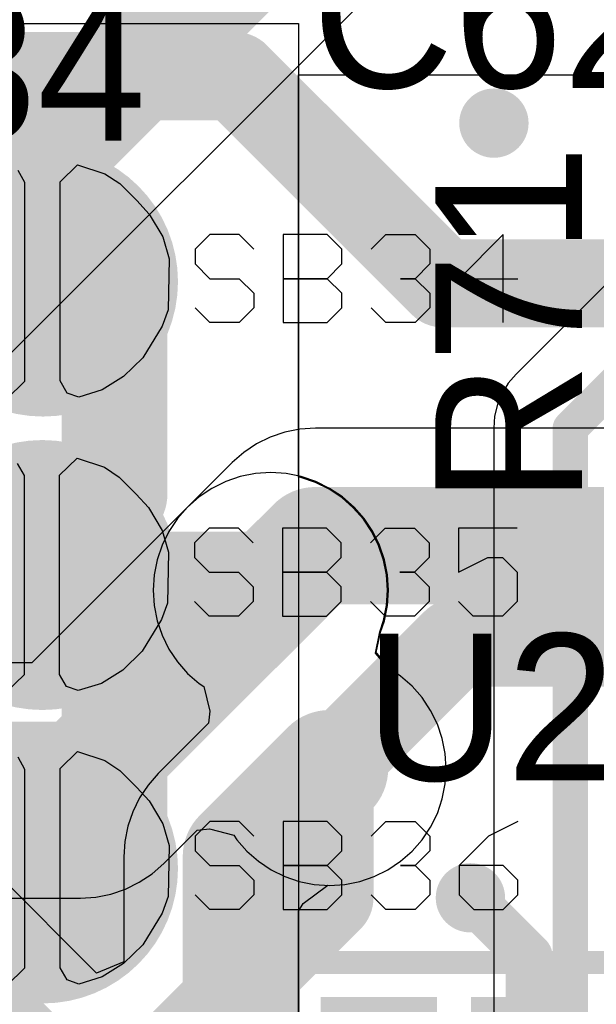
# Model space of a CAD drawing. Header units: millimetres. Extents: x 0 to 154, y -22 to 67.
# Tile 53 of 116: x 16.62 to 19.11, y 11.86 to 16.12. Entities that reach past the tile are written whole.
import ezdxf

# ---------------------------------------------------------------- set-up
doc = ezdxf.new("R2010")
doc.units = ezdxf.units.MM
for name, color, linetype in [('BottomLayer', 5, 'Continuous'), ('Mechanical15', 56, 'Continuous'), ('Mechanical7', 56, 'Continuous'), ('MidLayer1', 16, 'Continuous'), ('MidLayer2', 76, 'Continuous'), ('MultiLayer', 9, 'Continuous'), ('TopLayer', 1, 'Continuous'), ('TopOverlay', 2, 'Continuous'), ('TopSolder', 216, 'Continuous'), ('ViaHoleLayer', 16, 'Continuous')]:
    doc.layers.add(name, color=color, linetype=linetype)

# ---------------------------------------------------------------- blocks, each defined once
blk = doc.blocks.new('SOT65P210X100_6N_249')
at = {"layer": 'Mechanical15', "const_width": 0.1}
for points in [[(-1.625, -1.35), (-1.625, 1.35)], [(1.625, -1.35), (-1.625, -1.35)]]:
    blk.add_lwpolyline(points, dxfattribs=at)
at = {"layer": 'Mechanical15', "const_width": 0.05}
blk.add_lwpolyline([(-1.65, -1.35, 1), (-1.6, -1.35, 1)], format="xyb", close=True, dxfattribs=at)
blk.add_lwpolyline([(-1.65, -1.35, 1), (-1.6, -1.35, 1)], format="xyb", close=True, dxfattribs=at)
at = {"layer": 'TopSolder'}
for points in [[(-0.4238, -0.2512), (-0.4238, 0.2512), (-1.4762, -0.2512), (-1.4762, 0.2512)], [(-0.4238, -0.9012), (-0.4238, -0.3988), (-1.4762, -0.9012), (-1.4762, -0.3988)]]:
    blk.add_solid(points, dxfattribs=at)
blk = doc.blocks.new('S____________316')
at = {"layer": 'Mechanical7'}
for p, q in [((-1.9935, 0.1778), (-1.9935, -0.2031)), ((-1.6761, 0.1143), (-1.6126, 0.1778)), ((-1.6126, 0.1778), (-1.4856, 0.1778)), ((-1.4856, 0.1778), (-1.4222, 0.1143)), ((-1.2317, 0.1778), (-1.2952, 0.1143)), ((-1.0413, 0.1778), (-1.2317, 0.1778)), ((-1.0413, -0.2031), (-1.0413, 0.1778)), ((-0.9143, 0.1143), (-0.8508, 0.1778)), ((-0.8508, 0.1778), (-0.7239, 0.1778)), ((-0.7239, 0.1778), (-0.6604, 0.1143)), ((-1.6761, 0.0508), (-1.6761, 0.1143)), ((-1.2952, 0.1143), (-1.2952, 0.0508)), ((-0.9143, 0.0508), (-0.9143, 0.1143)), ((-1.6126, -0.0126), (-1.6761, 0.0508)), ((-1.2952, 0.0508), (-1.2317, -0.0126)), ((-0.8508, -0.0126), (-0.9143, 0.0508)), ((-1.803, -0.0126), (-2.057, -0.0126)), ((-1.9935, -0.2031), (-1.803, -0.0126)), ((-1.6761, -0.0761), (-1.6126, -0.0126)), ((-1.6126, -0.0126), (-1.5491, -0.0126)), ((-1.5491, -0.0126), (-1.6126, -0.0126)), ((-1.2317, -0.0126), (-1.2952, -0.0761)), ((-1.2317, -0.0126), (-1.0413, -0.0126)), ((-1.0413, -0.0126), (-1.2317, -0.0126)), ((-0.7239, -0.0126), (-0.8508, -0.0126)), ((-0.6604, -0.0761), (-0.7239, -0.0126)), ((-1.6761, -0.1396), (-1.6761, -0.0761)), ((-1.2952, -0.0761), (-1.2952, -0.1396)), ((-0.6604, -0.1396), (-0.6604, -0.0761)), ((-1.6126, -0.2031), (-1.6761, -0.1396)), ((-1.4222, -0.1396), (-1.4856, -0.2031)), ((-1.2952, -0.1396), (-1.2317, -0.2031)), ((-0.9143, -0.1396), (-0.8508, -0.2031)), ((-0.7239, -0.2031), (-0.6604, -0.1396)), ((-1.4856, -0.2031), (-1.6126, -0.2031)), ((-1.2317, -0.2031), (-1.0413, -0.2031)), ((-0.8508, -0.2031), (-0.7239, -0.2031))]:
    blk.add_line(p, q, dxfattribs=at)
at = {"layer": 'Mechanical7', "const_width": 0.1}
for points in [[(-0.1233, -0.4589, -0.8391), (-0.1233, 0.4589)], [(0.1233, 0.4589, -0.8391), (0.1233, -0.4589)]]:
    blk.add_lwpolyline(points, format="xyb", dxfattribs=at)
for points in [[(-0.1233, 0.4589), (-0.1233, -0.4589)], [(0.1233, 0.4589), (0.1233, -0.4589)]]:
    blk.add_lwpolyline(points, dxfattribs=at)
at = {"layer": 'Mechanical7', "const_width": 0.05}
for points in [[(-0.1483, 0.4589, 1), (-0.0983, 0.4589, 1)], [(-0.1483, 0.4589, 1), (-0.0983, 0.4589, 1)], [(0.0983, 0.4589, 1), (0.1483, 0.4589, 1)], [(0.0983, 0.4589, 1), (0.1483, 0.4589, 1)], [(-0.1483, -0.4589, 1), (-0.0983, -0.4589, 1)], [(-0.1483, -0.4589, 1), (-0.0983, -0.4589, 1)], [(0.0983, -0.4589, 1), (0.1483, -0.4589, 1)], [(0.0983, -0.4589, 1), (0.1483, -0.4589, 1)]]:
    blk.add_lwpolyline(points, format="xyb", close=True, dxfattribs=at)
at = {"layer": 'TopLayer'}
for p, q in [((-0.3505, 0.4115), (-0.2588, 0.469)), ((-0.2588, 0.469), (-0.1575, 0.5004)), ((-0.1575, 0.5004), (-0.1067, 0.4826)), ((-0.1067, 0.4826), (-0.0768, 0.43)), ((0.0768, 0.432), (0.1524, 0.5055)), ((-0.0768, 0.43), (-0.0768, -0.432)), ((0.0768, -0.43), (0.0768, 0.432)), ((-0.4343, 0.3302), (-0.3505, 0.4115)), ((-0.5182, 0.193), (-0.4343, 0.3302)), ((-0.5436, 0.1219), (-0.5182, 0.193)), ((-0.5486, -0.0991), (-0.5436, 0.1219)), ((-0.5207, -0.193), (-0.5486, -0.0991)), ((-0.4623, -0.2921), (-0.5207, -0.193)), ((-0.4089, -0.3505), (-0.4623, -0.2921)), ((-0.3353, -0.4242), (-0.4089, -0.3505)), ((-0.2708, -0.467), (-0.3353, -0.4242)), ((-0.1524, -0.5055), (-0.2708, -0.467)), ((-0.0768, -0.432), (-0.1524, -0.5055)), ((0.1067, -0.4826), (0.0768, -0.43))]:
    blk.add_line(p, q, dxfattribs=at)
at = {"layer": 'TopLayer', "const_width": 0.1524}
for points in [[(-0.153, -0.4305, -0.77568), (-0.153, 0.4305)], [(0.153, 0.4305, -0.77568), (0.153, -0.4305)]]:
    blk.add_lwpolyline(points, format="xyb", dxfattribs=at)
at = {"layer": 'TopLayer'}
for points, const_width in [([(-0.1911, 0.4305, 1), (-0.1149, 0.4305, 1)], 0.0762), ([(0.1149, 0.4305, 1), (0.1911, 0.4305, 1)], 0.0762), ([(-0.3624, 0, 1), (-0.2624, 0, 1)], 0.1), ([(-0.1911, -0.4305, 1), (-0.1149, -0.4305, 1)], 0.0762), ([(0.1149, -0.4305, 1), (0.1911, -0.4305, 1)], 0.0762)]:
    blk.add_lwpolyline(points, format="xyb", close=True, dxfattribs=dict(at, const_width=const_width))
at = {"layer": 'TopSolder'}
for points, const_width in [([(0.2769, 0, 1), (-0.2819, 0, 1)], 0.6096), ([(-0.4343, 0, 1), (-0.1295, 0, 1)], 0.3048), ([(0.1245, 0, 1), (0.4293, 0, 1)], 0.3048), ([(-0.4005, 0, 1), (-0.2243, 0, 1)], 0.1762)]:
    blk.add_lwpolyline(points, format="xyb", close=True, dxfattribs=dict(at, const_width=const_width))
blk = doc.blocks.new('S____________318')
at = {"layer": 'Mechanical7'}
for p, q in [((-2.057, 0.1143), (-1.9935, 0.1778)), ((-1.9935, 0.1778), (-1.8665, 0.1778)), ((-1.8665, 0.1778), (-1.803, 0.1143)), ((-1.6761, 0.1143), (-1.6126, 0.1778)), ((-1.6126, 0.1778), (-1.4856, 0.1778)), ((-1.4856, 0.1778), (-1.4222, 0.1143)), ((-1.2317, 0.1778), (-1.2952, 0.1143)), ((-1.0413, 0.1778), (-1.2317, 0.1778)), ((-1.0413, -0.2031), (-1.0413, 0.1778)), ((-0.9143, 0.1143), (-0.8508, 0.1778)), ((-0.8508, 0.1778), (-0.7239, 0.1778)), ((-0.7239, 0.1778), (-0.6604, 0.1143)), ((-2.057, -0.0126), (-2.057, 0.1143)), ((-1.6761, 0.0508), (-1.6761, 0.1143)), ((-1.2952, 0.1143), (-1.2952, 0.0508)), ((-0.9143, 0.0508), (-0.9143, 0.1143)), ((-1.6126, -0.0126), (-1.6761, 0.0508)), ((-1.2952, 0.0508), (-1.2317, -0.0126)), ((-0.8508, -0.0126), (-0.9143, 0.0508)), ((-1.9935, -0.0761), (-2.057, -0.0126)), ((-1.803, -0.0126), (-1.93, -0.0761)), ((-1.803, -0.2031), (-1.803, -0.0126)), ((-1.6761, -0.0761), (-1.6126, -0.0126)), ((-1.6126, -0.0126), (-1.5491, -0.0126)), ((-1.5491, -0.0126), (-1.6126, -0.0126)), ((-1.2317, -0.0126), (-1.2952, -0.0761)), ((-1.2317, -0.0126), (-1.0413, -0.0126)), ((-1.0413, -0.0126), (-1.2317, -0.0126)), ((-0.7239, -0.0126), (-0.8508, -0.0126)), ((-0.6604, -0.0761), (-0.7239, -0.0126)), ((-1.93, -0.0761), (-1.9935, -0.0761)), ((-1.6761, -0.1396), (-1.6761, -0.0761)), ((-1.2952, -0.0761), (-1.2952, -0.1396)), ((-0.6604, -0.1396), (-0.6604, -0.0761)), ((-1.6126, -0.2031), (-1.6761, -0.1396)), ((-1.4222, -0.1396), (-1.4856, -0.2031)), ((-1.2952, -0.1396), (-1.2317, -0.2031)), ((-0.9143, -0.1396), (-0.8508, -0.2031)), ((-0.7239, -0.2031), (-0.6604, -0.1396)), ((-2.057, -0.2031), (-1.803, -0.2031)), ((-1.4856, -0.2031), (-1.6126, -0.2031)), ((-1.2317, -0.2031), (-1.0413, -0.2031)), ((-0.8508, -0.2031), (-0.7239, -0.2031))]:
    blk.add_line(p, q, dxfattribs=at)
at = {"layer": 'Mechanical7', "const_width": 0.1}
for points in [[(-0.1233, -0.4589, -0.8391), (-0.1233, 0.4589)], [(0.1233, 0.4589, -0.8391), (0.1233, -0.4589)]]:
    blk.add_lwpolyline(points, format="xyb", dxfattribs=at)
for points in [[(-0.1233, 0.4589), (-0.1233, -0.4589)], [(0.1233, 0.4589), (0.1233, -0.4589)]]:
    blk.add_lwpolyline(points, dxfattribs=at)
at = {"layer": 'Mechanical7', "const_width": 0.05}
for points in [[(-0.1483, 0.4589, 1), (-0.0983, 0.4589, 1)], [(-0.1483, 0.4589, 1), (-0.0983, 0.4589, 1)], [(0.0983, 0.4589, 1), (0.1483, 0.4589, 1)], [(0.0983, 0.4589, 1), (0.1483, 0.4589, 1)], [(-0.1483, -0.4589, 1), (-0.0983, -0.4589, 1)], [(-0.1483, -0.4589, 1), (-0.0983, -0.4589, 1)], [(0.0983, -0.4589, 1), (0.1483, -0.4589, 1)], [(0.0983, -0.4589, 1), (0.1483, -0.4589, 1)]]:
    blk.add_lwpolyline(points, format="xyb", close=True, dxfattribs=at)
at = {"layer": 'TopLayer'}
for p, q in [((-0.3505, 0.4115), (-0.2588, 0.469)), ((-0.2588, 0.469), (-0.1575, 0.5004)), ((-0.1575, 0.5004), (-0.1067, 0.4826)), ((-0.1067, 0.4826), (-0.0768, 0.43)), ((0.0768, 0.432), (0.1524, 0.5055)), ((-0.0768, 0.43), (-0.0768, -0.432)), ((0.0768, -0.43), (0.0768, 0.432)), ((-0.4343, 0.3302), (-0.3505, 0.4115)), ((-0.5182, 0.193), (-0.4343, 0.3302)), ((-0.5436, 0.1219), (-0.5182, 0.193)), ((-0.5486, -0.0991), (-0.5436, 0.1219)), ((-0.5207, -0.193), (-0.5486, -0.0991)), ((-0.4623, -0.2921), (-0.5207, -0.193)), ((-0.4089, -0.3505), (-0.4623, -0.2921)), ((-0.3353, -0.4242), (-0.4089, -0.3505)), ((-0.2708, -0.467), (-0.3353, -0.4242)), ((-0.1524, -0.5055), (-0.2708, -0.467)), ((-0.0768, -0.432), (-0.1524, -0.5055)), ((0.1067, -0.4826), (0.0768, -0.43))]:
    blk.add_line(p, q, dxfattribs=at)
at = {"layer": 'TopLayer', "const_width": 0.1524}
for points in [[(-0.315, 0.3511, -0.10253), (-0.153, 0.4305)], [(0.153, 0.4305, -0.77568), (0.153, -0.4305)], [(-0.482, 0.0658, -0.192896), (-0.315, 0.3511)], [(-0.315, -0.3511, -0.271204), (-0.482, 0.0658)], [(-0.153, -0.4305, -0.10253), (-0.315, -0.3511)]]:
    blk.add_lwpolyline(points, format="xyb", dxfattribs=at)
at = {"layer": 'TopLayer'}
for points, const_width in [([(-0.1911, 0.4305, 1), (-0.1149, 0.4305, 1)], 0.0762), ([(0.1149, 0.4305, 1), (0.1911, 0.4305, 1)], 0.0762), ([(-0.3531, 0.3511, 1), (-0.2769, 0.3511, 1)], 0.0762), ([(-0.3531, 0.3511, 1), (-0.2769, 0.3511, 1)], 0.0762), ([(-0.5201, 0.0658, 1), (-0.4439, 0.0658, 1)], 0.0762), ([(-0.5201, 0.0658, 1), (-0.4439, 0.0658, 1)], 0.0762), ([(-0.3624, 0, 1), (-0.2624, 0, 1)], 0.1), ([(-0.3531, -0.3511, 1), (-0.2769, -0.3511, 1)], 0.0762), ([(-0.3531, -0.3511, 1), (-0.2769, -0.3511, 1)], 0.0762), ([(-0.1911, -0.4305, 1), (-0.1149, -0.4305, 1)], 0.0762), ([(0.1149, -0.4305, 1), (0.1911, -0.4305, 1)], 0.0762)]:
    blk.add_lwpolyline(points, format="xyb", close=True, dxfattribs=dict(at, const_width=const_width))
at = {"layer": 'TopSolder'}
for points, const_width in [([(0.2769, 0, 1), (-0.2819, 0, 1)], 0.6096), ([(-0.4343, 0, 1), (-0.1295, 0, 1)], 0.3048), ([(0.1245, 0, 1), (0.4293, 0, 1)], 0.3048), ([(-0.4005, 0, 1), (-0.2243, 0, 1)], 0.1762)]:
    blk.add_lwpolyline(points, format="xyb", close=True, dxfattribs=dict(at, const_width=const_width))
blk = doc.blocks.new('S____________319')
at = {"layer": 'Mechanical7'}
for p, q in [((-1.9935, 0.1778), (-2.057, 0.1143)), ((-1.8665, 0.1778), (-1.9935, 0.1778)), ((-1.803, 0.1143), (-1.8665, 0.1778)), ((-1.6761, 0.1143), (-1.6126, 0.1778)), ((-1.6126, 0.1778), (-1.4856, 0.1778)), ((-1.4856, 0.1778), (-1.4222, 0.1143)), ((-1.2317, 0.1778), (-1.2952, 0.1143)), ((-1.0413, 0.1778), (-1.2317, 0.1778)), ((-1.0413, -0.2031), (-1.0413, 0.1778)), ((-0.9143, 0.1143), (-0.8508, 0.1778)), ((-0.8508, 0.1778), (-0.7239, 0.1778)), ((-0.7239, 0.1778), (-0.6604, 0.1143)), ((-2.057, 0.1143), (-2.057, 0.0508)), ((-1.803, -0.0126), (-1.803, 0.1143)), ((-1.6761, 0.0508), (-1.6761, 0.1143)), ((-1.2952, 0.1143), (-1.2952, 0.0508)), ((-0.9143, 0.0508), (-0.9143, 0.1143)), ((-2.057, 0.0508), (-1.9935, -0.0126)), ((-1.6126, -0.0126), (-1.6761, 0.0508)), ((-1.2952, 0.0508), (-1.2317, -0.0126)), ((-0.8508, -0.0126), (-0.9143, 0.0508)), ((-1.9935, -0.0126), (-1.803, -0.0126)), ((-1.93, -0.1396), (-1.803, -0.0126)), ((-1.6761, -0.0761), (-1.6126, -0.0126)), ((-1.6126, -0.0126), (-1.5491, -0.0126)), ((-1.5491, -0.0126), (-1.6126, -0.0126)), ((-1.2317, -0.0126), (-1.2952, -0.0761)), ((-1.2317, -0.0126), (-1.0413, -0.0126)), ((-1.0413, -0.0126), (-1.2317, -0.0126)), ((-0.7239, -0.0126), (-0.8508, -0.0126)), ((-0.6604, -0.0761), (-0.7239, -0.0126)), ((-1.6761, -0.1396), (-1.6761, -0.0761)), ((-1.2952, -0.0761), (-1.2952, -0.1396)), ((-0.6604, -0.1396), (-0.6604, -0.0761)), ((-2.057, -0.2031), (-1.93, -0.1396)), ((-1.6126, -0.2031), (-1.6761, -0.1396)), ((-1.4222, -0.1396), (-1.4856, -0.2031)), ((-1.2952, -0.1396), (-1.2317, -0.2031)), ((-0.9143, -0.1396), (-0.8508, -0.2031)), ((-0.7239, -0.2031), (-0.6604, -0.1396)), ((-1.4856, -0.2031), (-1.6126, -0.2031)), ((-1.2317, -0.2031), (-1.0413, -0.2031)), ((-0.8508, -0.2031), (-0.7239, -0.2031))]:
    blk.add_line(p, q, dxfattribs=at)
at = {"layer": 'Mechanical7', "const_width": 0.1}
for points in [[(-0.1233, -0.4589, -0.8391), (-0.1233, 0.4589)], [(0.1233, 0.4589, -0.8391), (0.1233, -0.4589)]]:
    blk.add_lwpolyline(points, format="xyb", dxfattribs=at)
for points in [[(-0.1233, 0.4589), (-0.1233, -0.4589)], [(0.1233, 0.4589), (0.1233, -0.4589)]]:
    blk.add_lwpolyline(points, dxfattribs=at)
at = {"layer": 'Mechanical7', "const_width": 0.05}
for points in [[(-0.1483, 0.4589, 1), (-0.0983, 0.4589, 1)], [(-0.1483, 0.4589, 1), (-0.0983, 0.4589, 1)], [(0.0983, 0.4589, 1), (0.1483, 0.4589, 1)], [(0.0983, 0.4589, 1), (0.1483, 0.4589, 1)], [(-0.1483, -0.4589, 1), (-0.0983, -0.4589, 1)], [(-0.1483, -0.4589, 1), (-0.0983, -0.4589, 1)], [(0.0983, -0.4589, 1), (0.1483, -0.4589, 1)], [(0.0983, -0.4589, 1), (0.1483, -0.4589, 1)]]:
    blk.add_lwpolyline(points, format="xyb", close=True, dxfattribs=at)
at = {"layer": 'TopLayer'}
for p, q in [((-0.3505, 0.4115), (-0.2588, 0.469)), ((-0.2588, 0.469), (-0.1575, 0.5004)), ((-0.1575, 0.5004), (-0.1067, 0.4826)), ((-0.1067, 0.4826), (-0.0768, 0.43)), ((0.0768, 0.432), (0.1524, 0.5055)), ((-0.0768, 0.43), (-0.0768, -0.432)), ((0.0768, -0.43), (0.0768, 0.432)), ((-0.4343, 0.3302), (-0.3505, 0.4115)), ((-0.5182, 0.193), (-0.4343, 0.3302)), ((-0.5436, 0.1219), (-0.5182, 0.193)), ((-0.5486, -0.0991), (-0.5436, 0.1219)), ((-0.5207, -0.193), (-0.5486, -0.0991)), ((-0.4623, -0.2921), (-0.5207, -0.193)), ((-0.4089, -0.3505), (-0.4623, -0.2921)), ((-0.3353, -0.4242), (-0.4089, -0.3505)), ((-0.2708, -0.467), (-0.3353, -0.4242)), ((-0.1524, -0.5055), (-0.2708, -0.467)), ((-0.0768, -0.432), (-0.1524, -0.5055)), ((0.1067, -0.4826), (0.0768, -0.43))]:
    blk.add_line(p, q, dxfattribs=at)
at = {"layer": 'TopLayer', "const_width": 0.1524}
for points in [[(-0.3124, -0.3531, -0.626065), (-0.153, 0.4305)], [(0.153, 0.4305, -0.77568), (0.153, -0.4305)], [(-0.153, -0.4305, -0.100708), (-0.3124, -0.3531)]]:
    blk.add_lwpolyline(points, format="xyb", dxfattribs=at)
at = {"layer": 'TopLayer'}
for points, const_width in [([(-0.1911, 0.4305, 1), (-0.1149, 0.4305, 1)], 0.0762), ([(0.1149, 0.4305, 1), (0.1911, 0.4305, 1)], 0.0762), ([(-0.3624, 0, 1), (-0.2624, 0, 1)], 0.1), ([(-0.3505, -0.3531, 1), (-0.2743, -0.3531, 1)], 0.0762), ([(-0.3505, -0.3531, 1), (-0.2743, -0.3531, 1)], 0.0762), ([(-0.1911, -0.4305, 1), (-0.1149, -0.4305, 1)], 0.0762), ([(0.1149, -0.4305, 1), (0.1911, -0.4305, 1)], 0.0762)]:
    blk.add_lwpolyline(points, format="xyb", close=True, dxfattribs=dict(at, const_width=const_width))
at = {"layer": 'TopSolder'}
for points, const_width in [([(0.2769, 0, 1), (-0.2819, 0, 1)], 0.6096), ([(-0.4343, 0, 1), (-0.1295, 0, 1)], 0.3048), ([(0.1245, 0, 1), (0.4293, 0, 1)], 0.3048), ([(-0.4005, 0, 1), (-0.2243, 0, 1)], 0.1762)]:
    blk.add_lwpolyline(points, format="xyb", close=True, dxfattribs=dict(at, const_width=const_width))

msp = doc.modelspace()

# ---------------------------------------------------------------- linework, layer by layer
at = {"layer": 'BottomLayer'}
for p, q in [((16.5036, 14.6006), (18.2416, 16.3386)), ((17.7648, 14.3347), (17.7018, 14.3133)), ((17.8301, 14.3477), (17.7648, 14.3347)), ((17.8966, 14.3521), (17.8301, 14.3477)), ((21.2521, 14.3521), (17.8966, 14.3521)), ((17.6421, 14.2839), (17.5867, 14.2469)), ((17.7018, 14.3133), (17.6421, 14.2839)), ((17.5867, 14.2469), (17.5366, 14.203)), ((17.5366, 14.203), (17.3438, 14.0102)), ((17.5366, 14.203), (17.5366, 14.203)), ((17.3438, 14.0102), (17.2999, 13.9601)), ((17.2999, 13.9601), (17.2629, 13.9047)), ((17.2629, 13.9047), (17.2335, 13.845)), ((17.2335, 13.845), (17.2121, 13.782)), ((17.2121, 13.782), (17.1991, 13.7167)), ((17.1991, 13.7167), (17.1947, 13.6502)), ((17.1947, 13.6502), (17.1991, 13.5837)), ((17.1991, 13.5837), (17.2121, 13.5184)), ((17.2121, 13.5184), (17.2335, 13.4554)), ((17.2335, 13.4554), (17.2629, 13.3957)), ((17.2629, 13.3957), (17.2999, 13.3403)), ((17.2999, 13.3403), (17.3438, 13.2902)), ((17.3438, 13.2902), (17.3939, 13.2463)), ((17.3939, 13.2463), (17.4136, 13.2332)), ((17.4136, 13.2332), (17.4404, 13.1265)), ((17.4404, 13.1265), (17.4348, 13.0748)), ((16.9504, 11.9934), (15.8874, 13.0563)), ((17.4348, 13.0748), (17.2168, 12.8568)), ((17.2168, 12.8568), (17.1729, 12.8067)), ((17.1729, 12.8067), (17.1359, 12.7513)), ((17.1359, 12.7513), (17.1065, 12.6916)), ((17.1065, 12.6916), (17.0851, 12.6286)), ((17.0851, 12.6286), (17.0721, 12.5633)), ((17.0721, 12.5633), (17.0677, 12.4968)), ((17.0677, 12.4968), (17.0677, 12.042)), ((17.0677, 12.042), (16.9504, 11.9934))]:
    msp.add_line(p, q, dxfattribs=at)
at = {"layer": 'BottomLayer', "const_width": 0.508}
for points in [[(16.1436, 14.9606), (17.8816, 16.6986)], [(13.7922, 14.4316), (16.9164, 11.3074)], [(17.7038, 13.6502), (17.8966, 13.843)], [(17.8966, 13.843), (21.1278, 13.843)], [(17.5768, 12.4968), (17.9578, 12.8778)], [(17.5768, 7.7216), (17.5768, 12.4968)]]:
    msp.add_lwpolyline(points, dxfattribs=at)
at = {"layer": 'BottomLayer'}
for points, const_width in [([(17.7696, 13.843, 1), (18.0236, 13.843, 1)], 0.254), ([(17.7696, 13.843, 1), (18.0236, 13.843, 1)], 0.254), ([(17.5768, 13.6502, 1), (17.8308, 13.6502, 1)], 0.254), ([(17.5788, 13.6502, 1), (17.8288, 13.6502, 1)], 0.25), ([(17.8308, 12.8778, 1), (18.0848, 12.8778, 1)], 0.254), ([(17.8328, 12.8778, 1), (18.0828, 12.8778, 1)], 0.25), ([(17.4498, 12.4968, 1), (17.7038, 12.4968, 1)], 0.254), ([(17.4498, 12.4968, 1), (17.7038, 12.4968, 1)], 0.254)]:
    msp.add_lwpolyline(points, format="xyb", close=True, dxfattribs=dict(at, const_width=const_width))
at = {"layer": 'MidLayer1'}
for p, q in [((15.4498, 16.1036), (17.8242, 16.1036)), ((17.8242, 16.1036), (17.8242, 11.2776)), ((17.8242, 14.1401), (17.8242, 15.8803)), ((17.8242, 15.8803), (20.523, 15.8803)), ((19.1714, 14.9916), (18.765, 14.5852)), ((18.765, 14.5852), (18.7312, 14.5457)), ((18.7312, 14.5457), (18.7041, 14.5014)), ((18.7041, 14.5014), (18.6842, 14.4534)), ((18.6842, 14.4534), (18.6721, 14.4028)), ((18.6721, 14.4028), (18.668, 14.351)), ((18.668, 14.351), (18.668, 11.11)), ((17.8345, 14.1381), (17.8242, 14.1401)), ((17.8971, 14.1168), (17.8345, 14.1381)), ((17.9563, 14.0876), (17.8971, 14.1168)), ((18.0113, 14.0509), (17.9563, 14.0876)), ((18.0609, 14.0073), (18.0113, 14.0509)), ((18.1045, 13.9577), (18.0609, 14.0073)), ((18.1412, 13.9027), (18.1045, 13.9577)), ((18.1704, 13.8435), (18.1412, 13.9027)), ((18.1917, 13.7809), (18.1704, 13.8435)), ((18.2046, 13.7161), (18.1917, 13.7809)), ((18.2089, 13.6502), (18.2046, 13.7161)), ((18.2046, 13.5843), (18.2089, 13.6502)), ((18.1917, 13.5195), (18.2046, 13.5843)), ((18.175, 13.4704), (18.1917, 13.5195)), ((18.1575, 13.3782), (18.175, 13.4704)), ((18.2103, 13.3152), (18.1575, 13.3782)), ((18.2653, 13.2785), (18.2103, 13.3152)), ((18.3149, 13.2349), (18.2653, 13.2785)), ((18.3585, 13.1853), (18.3149, 13.2349)), ((18.3952, 13.1303), (18.3585, 13.1853)), ((18.4244, 13.0711), (18.3952, 13.1303)), ((18.4457, 13.0085), (18.4244, 13.0711)), ((18.4586, 12.9437), (18.4457, 13.0085)), ((18.4629, 12.8778), (18.4586, 12.9437)), ((18.4586, 12.8119), (18.4629, 12.8778)), ((18.4457, 12.7471), (18.4586, 12.8119)), ((18.4244, 12.6845), (18.4457, 12.7471)), ((18.3952, 12.6253), (18.4244, 12.6845)), ((18.3585, 12.5703), (18.3952, 12.6253)), ((18.3149, 12.5207), (18.3585, 12.5703)), ((18.2653, 12.4771), (18.3149, 12.5207)), ((18.2103, 12.4404), (18.2653, 12.4771)), ((18.0885, 12.3899), (18.1511, 12.4112)), ((18.1511, 12.4112), (18.2103, 12.4404)), ((17.8432, 12.2936), (17.9512, 12.3732)), ((17.9512, 12.3732), (17.9578, 12.3727)), ((17.9578, 12.3727), (18.0237, 12.377)), ((18.0237, 12.377), (18.0885, 12.3899)), ((17.8242, 12.261), (17.8432, 12.2936)), ((17.8242, 11.2776), (17.8242, 12.261))]:
    msp.add_line(p, q, dxfattribs=at)
for points, const_width in [([(18.594, 15.6718, 1), (18.744, 15.6718, 1)], 0.15), ([(18.9611, 14.351, 1), (19.0373, 14.351, 1)], 0.0762), ([(18.9611, 14.351, 1), (19.0373, 14.351, 1)], 0.0762), ([(17.5788, 13.6502, 1), (17.8288, 13.6502, 1)], 0.25), ([(17.8328, 12.8778, 1), (18.0828, 12.8778, 1)], 0.25), ([(18.4924, 12.319, 1), (18.6424, 12.319, 1)], 0.15)]:
    msp.add_lwpolyline(points, format="xyb", close=True, dxfattribs=dict(at, const_width=const_width))
at = {"layer": 'MidLayer1', "const_width": 0.1524}
for points in [[(18.9992, 14.351), (19.4056, 14.7574)], [(18.9992, 10.9728), (18.9992, 14.351)]]:
    msp.add_lwpolyline(points, dxfattribs=at)
at = {"layer": 'MidLayer2'}
for p, q in [((17.6373, 14.1549), (17.572, 14.1419)), ((17.7038, 14.1593), (17.6373, 14.1549)), ((17.7702, 14.1549), (17.7038, 14.1593)), ((17.8356, 14.1419), (17.7702, 14.1549)), ((17.509, 14.1205), (17.4493, 14.0911)), ((17.572, 14.1419), (17.509, 14.1205)), ((17.8986, 14.1205), (17.8356, 14.1419)), ((17.9583, 14.0911), (17.8986, 14.1205)), ((17.4493, 14.0911), (17.3939, 14.0541)), ((18.0137, 14.0541), (17.9583, 14.0911)), ((17.3939, 14.0541), (17.3438, 14.0102)), ((18.0638, 14.0102), (18.0137, 14.0541)), ((17.3438, 14.0102), (16.6697, 13.3361)), ((18.1077, 13.9601), (18.0638, 14.0102)), ((18.1447, 13.9047), (18.1077, 13.9601)), ((18.1741, 13.845), (18.1447, 13.9047)), ((18.1955, 13.782), (18.1741, 13.845)), ((18.2085, 13.7166), (18.1955, 13.782)), ((18.2129, 13.6502), (18.2085, 13.7166)), ((18.2085, 13.5837), (18.2129, 13.6502)), ((18.1955, 13.5184), (18.2085, 13.5837)), ((18.1788, 13.4691), (18.1955, 13.5184)), ((18.159, 13.3802), (18.1788, 13.4691)), ((18.2334, 13.2998), (18.159, 13.3802)), ((16.6697, 13.3361), (16.2007, 13.3361)), ((18.2653, 13.2785), (18.2334, 13.2998)), ((18.3149, 13.2349), (18.2653, 13.2785)), ((18.3585, 13.1853), (18.3149, 13.2349)), ((18.3952, 13.1303), (18.3585, 13.1853)), ((18.4244, 13.0711), (18.3952, 13.1303)), ((18.4457, 13.0085), (18.4244, 13.0711)), ((18.4586, 12.9437), (18.4457, 13.0085)), ((18.4629, 12.8778), (18.4586, 12.9437)), ((18.4586, 12.8119), (18.4629, 12.8778)), ((18.4457, 12.7471), (18.4586, 12.8119)), ((18.4244, 12.6845), (18.4457, 12.7471)), ((18.3952, 12.6253), (18.4244, 12.6845)), ((17.3854, 12.6118), (17.4387, 12.6171)), ((17.4387, 12.6171), (17.5436, 12.5905)), ((18.3585, 12.5703), (18.3952, 12.6253)), ((17.2406, 12.467), (17.3854, 12.6118)), ((17.5436, 12.5905), (17.5571, 12.5703)), ((17.5571, 12.5703), (17.6007, 12.5207)), ((18.3149, 12.5207), (18.3585, 12.5703)), ((17.6007, 12.5207), (17.6503, 12.4771)), ((18.2653, 12.4771), (18.3149, 12.5207)), ((17.1905, 12.4231), (17.2406, 12.467)), ((17.6503, 12.4771), (17.7053, 12.4404)), ((18.2103, 12.4404), (18.2653, 12.4771)), ((17.1351, 12.3861), (17.1905, 12.4231)), ((17.7053, 12.4404), (17.7645, 12.4112)), ((17.7645, 12.4112), (17.8271, 12.3899)), ((18.0885, 12.3899), (18.1511, 12.4112)), ((18.1511, 12.4112), (18.2103, 12.4404)), ((17.0754, 12.3567), (17.1351, 12.3861)), ((17.8271, 12.3899), (17.8919, 12.377)), ((17.8919, 12.377), (17.9578, 12.3727)), ((17.9578, 12.3727), (18.0237, 12.377)), ((18.0237, 12.377), (18.0885, 12.3899)), ((14.7905, 12.3179), (16.8806, 12.3179)), ((16.8806, 12.3179), (16.9471, 12.3223)), ((16.9471, 12.3223), (17.0124, 12.3353)), ((17.0124, 12.3353), (17.0754, 12.3567))]:
    msp.add_line(p, q, dxfattribs=at)
at = {"layer": 'MidLayer2', "const_width": 0.508}
for points in [[(16.8806, 12.827), (17.7038, 13.6502)], [(14.5796, 12.827), (16.8806, 12.827)]]:
    msp.add_lwpolyline(points, dxfattribs=at)
at = {"layer": 'MidLayer2'}
for points, const_width in [([(17.5768, 13.6502, 1), (17.8308, 13.6502, 1)], 0.254), ([(17.5788, 13.6502, 1), (17.8288, 13.6502, 1)], 0.25), ([(17.8328, 12.8778, 1), (18.0828, 12.8778, 1)], 0.25), ([(16.7536, 12.827, 1), (17.0076, 12.827, 1)], 0.254), ([(16.7536, 12.827, 1), (17.0076, 12.827, 1)], 0.254)]:
    msp.add_lwpolyline(points, format="xyb", close=True, dxfattribs=dict(at, const_width=const_width))
at = {"layer": 'MultiLayer'}
for points, const_width in [([(18.594, 15.6718, 1), (18.744, 15.6718, 1)], 0.15), ([(17.5788, 13.6502, 1), (17.8288, 13.6502, 1)], 0.25), ([(17.8328, 12.8778, 1), (18.0828, 12.8778, 1)], 0.25), ([(18.4924, 12.319, 1), (18.6424, 12.319, 1)], 0.15)]:
    msp.add_lwpolyline(points, format="xyb", close=True, dxfattribs=dict(at, const_width=const_width))
at = {"layer": 'TopLayer'}
for points, const_width in [([(15.6718, 15.875), (17.5514, 15.875)], 0.381), ([(17.5514, 15.875), (18.4484, 14.978)], 0.381), ([(17.0281, 14.0671), (17.0281, 14.986)], 0.4572), ([(18.4484, 14.978), (20.0867, 14.978)], 0.381), ([(15.6972, 13.716), (16.3322, 13.716)], 0.6096), ([(17.0914, 13.6502), (17.1952, 13.6502)], 0.508), ([(17.1952, 13.6502), (17.7038, 13.6502)], 0.508), ([(17.9578, 12.8778), (18.5039, 13.4239)], 0.381), ([(18.5039, 13.4239), (20.2311, 13.4239)], 0.381), ([(17.0281, 12.7991), (17.0281, 13.3648)], 0.4572), ([(17.9578, 12.319), (17.9578, 12.8778)], 0.381), ([(17.0281, 12.446), (17.0281, 12.7991)], 0.4572), ([(17.0688, 11.43), (17.9578, 12.319)], 0.381), ([(18.5674, 12.319), (18.8214, 12.065)], 0.2032), ([(18.8214, 11.364), (18.8214, 12.065)], 0.2032)]:
    msp.add_lwpolyline(points, dxfattribs=dict(at, const_width=const_width))
for points, const_width in [([(17.4562, 15.875, 1), (17.6467, 15.875, 1)], 0.1905), ([(17.4562, 15.875, 1), (17.6467, 15.875, 1)], 0.1905), ([(18.594, 15.6718, 1), (18.744, 15.6718, 1)], 0.15), ([(16.9138, 14.986, 1), (17.1424, 14.986, 1)], 0.2286), ([(18.3531, 14.978, 1), (18.5436, 14.978, 1)], 0.1905), ([(18.3531, 14.978, 1), (18.5436, 14.978, 1)], 0.1905), ([(16.9138, 14.0671, 1), (17.1424, 14.0671, 1)], 0.2286), ([(16.1798, 13.716, 1), (16.4846, 13.716, 1)], 0.3048), ([(16.9644, 13.6502, 1), (17.2184, 13.6502, 1)], 0.254), ([(17.0682, 13.6502, 1), (17.3222, 13.6502, 1)], 0.254), ([(17.0682, 13.6502, 1), (17.3222, 13.6502, 1)], 0.254), ([(17.5768, 13.6502, 1), (17.8308, 13.6502, 1)], 0.254), ([(17.5788, 13.6502, 1), (17.8288, 13.6502, 1)], 0.25), ([(18.4087, 13.4239, 1), (18.5992, 13.4239, 1)], 0.1905), ([(18.4087, 13.4239, 1), (18.5992, 13.4239, 1)], 0.1905), ([(16.9138, 13.3648, 1), (17.1424, 13.3648, 1)], 0.2286), ([(17.8328, 12.8778, 1), (18.0828, 12.8778, 1)], 0.25), ([(17.8625, 12.8778, 1), (18.053, 12.8778, 1)], 0.1905), ([(17.8625, 12.8778, 1), (18.053, 12.8778, 1)], 0.1905), ([(16.9138, 12.7991, 1), (17.1424, 12.7991, 1)], 0.2286), ([(16.9138, 12.7991, 1), (17.1424, 12.7991, 1)], 0.2286), ([(16.9138, 12.446, 1), (17.1424, 12.446, 1)], 0.2286), ([(17.8625, 12.319, 1), (18.053, 12.319, 1)], 0.1905), ([(17.8625, 12.319, 1), (18.053, 12.319, 1)], 0.1905), ([(18.4924, 12.319, 1), (18.6424, 12.319, 1)], 0.15), ([(18.5166, 12.319, 1), (18.6182, 12.319, 1)], 0.1016), ([(18.7706, 12.065, 1), (18.8722, 12.065, 1)], 0.1016), ([(18.7706, 12.065, 1), (18.8722, 12.065, 1)], 0.1016)]:
    msp.add_lwpolyline(points, format="xyb", close=True, dxfattribs=dict(at, const_width=const_width))
at = {"layer": 'ViaHoleLayer'}
for points, const_width in [([(18.644, 15.6718, 1), (18.694, 15.6718, 1)], 0.05), ([(17.6413, 13.6502, 1), (17.7663, 13.6502, 1)], 0.125), ([(17.8953, 12.8778, 1), (18.0203, 12.8778, 1)], 0.125), ([(18.5424, 12.319, 1), (18.5924, 12.319, 1)], 0.05)]:
    msp.add_lwpolyline(points, format="xyb", close=True, dxfattribs=dict(at, const_width=const_width))

# ---------------------------------------------------------------- block references
for name, p, rotation in [('S____________316', (16.7157, 14.986), 180), ('S____________318', (16.7132, 13.716), 180), ('S____________319', (16.7157, 12.446), 180), ('SOT65P210X100_6N_249', (18.8214, 10.414), 270)]:
    msp.add_blockref(name, p, dxfattribs=dict(rotation=rotation))

# ---------------------------------------------------------------- texts
at = {"layer": 'TopOverlay'}
for s, p in [('C62', (17.8816, 15.8242)), ('SB34', (15.0876, 15.5956)), ('U23', (18.1102, 12.827))]:
    msp.add_text(s, height=0.635, dxfattribs=at).set_placement(p)
msp.add_text('R71', height=0.635, rotation=90, dxfattribs=at).set_placement((19.05, 14.0208))

doc.saveas('drawing.dxf')
